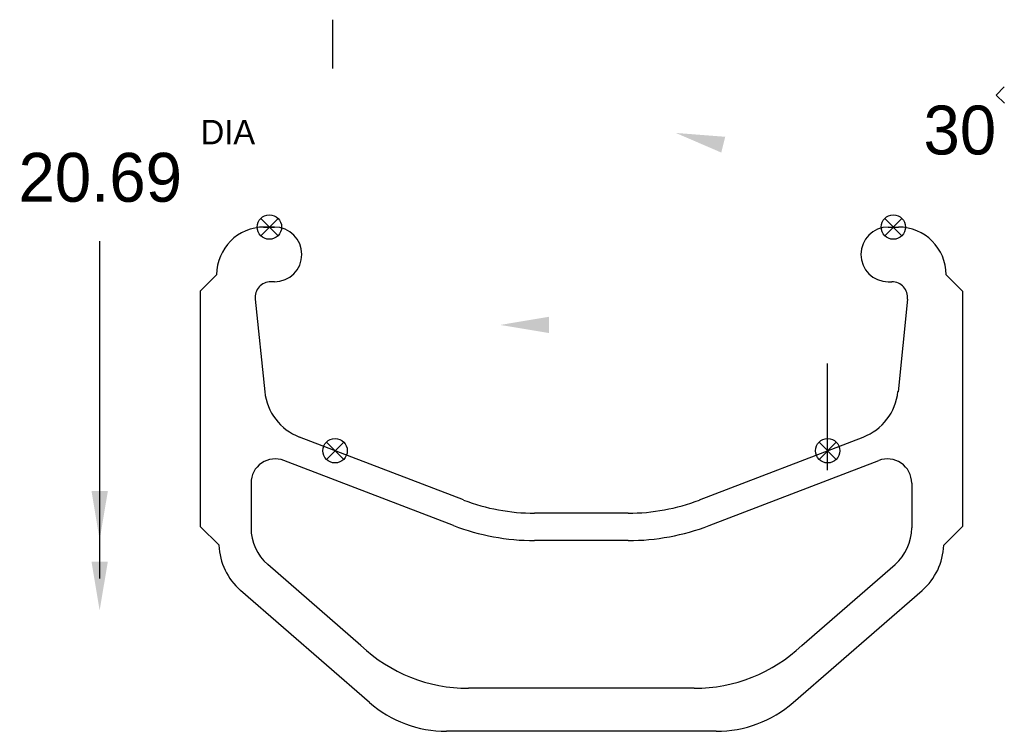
# Model space of a CAD drawing. Extents: x -154.96 to -153.7, y 44.62 to 45.53.
import ezdxf
from ezdxf.enums import TextEntityAlignment as Align

# ---------------------------------------------------------------- set-up
doc = ezdxf.new("R2010")
doc.units = 0
doc.header["$LTSCALE"] = 1.5
doc.header["$MEASUREMENT"] = 0
doc.layers.get('0').update_dxf_attribs({"linetype": 'CONTINUOUS'})
doc.layers.add('DIMEN', color=1, linetype='CONTINUOUS')
doc.layers.add('V_BAND_COMPRESSION', color=6, linetype='CONTINUOUS')
doc.styles.add('TXT', font='txt')

msp = doc.modelspace()

# ---------------------------------------------------------------- linework, layer by layer
msp.add_line((-153.9272, 44.956), (-153.9272, 45.0926))
at = {"layer": 'DIMEN'}
for p, q in [((-154.5605, 45.5324), (-154.5605, 45.4699)), ((-153.7014, 45.4464), (-153.7118, 45.4359)), ((-153.7118, 45.4359), (-153.7012, 45.4256)), ((-154.6301, 45.2782), (-154.6522, 45.2561)), ((-154.6522, 45.2782), (-154.6301, 45.2561)), ((-153.8542, 45.2782), (-153.8321, 45.2561)), ((-153.8321, 45.2782), (-153.8542, 45.2561)), ((-154.8583, 45.249), (-154.8583, 44.8174)), ((-154.5461, 44.992), (-154.5682, 44.9699)), ((-154.5682, 44.992), (-154.5461, 44.9699)), ((-153.9161, 44.992), (-153.9382, 44.9699)), ((-153.9382, 44.992), (-153.9161, 44.9699))]:
    msp.add_line(p, q, dxfattribs=at)
for centre in [(-154.6412, 45.2671), (-153.8432, 45.2671), (-154.5572, 44.981), (-153.9272, 44.981)]:
    msp.add_circle(centre, 0.0156, dxfattribs=at)
for points in [[(-154.0582, 45.3826), (-154.0632, 45.3624), (-154.1214, 45.3875)], [(-154.2835, 45.1315), (-154.2835, 45.1524), (-154.346, 45.1419)], [(-154.8478, 44.9293), (-154.8687, 44.9293), (-154.8583, 44.8668)], [(-154.8478, 44.8392), (-154.8687, 44.8392), (-154.8583, 44.7767)]]:
    msp.add_solid(points, dxfattribs=at)
at = {"layer": 'V_BAND_COMPRESSION'}
for p, q in [((-154.6487, 45.2671), (-154.6347, 45.2671)), ((-154.6347, 45.2671), (-154.6477, 45.2671)), ((-153.8497, 45.2671), (-153.8367, 45.2671)), ((-154.7297, 45.1851), (-154.7087, 45.2061)), ((-154.6347, 45.1971), (-154.6395, 45.1971)), ((-153.8497, 45.1971), (-153.8449, 45.1971)), ((-153.7547, 45.1851), (-153.7757, 45.2061)), ((-154.7297, 45.1851), (-154.7297, 44.8841)), ((-153.7547, 45.1851), (-153.7547, 44.8841)), ((-154.6594, 45.175), (-154.6471, 45.0565)), ((-153.825, 45.175), (-153.8372, 45.0565)), ((-154.393, 44.918), (-154.6026, 44.9984)), ((-154.0913, 44.918), (-153.8818, 44.9984)), ((-154.4056, 44.8853), (-154.6226, 44.9686)), ((-154.0788, 44.8853), (-153.8618, 44.9686)), ((-154.6647, 44.9396), (-154.6647, 44.8822)), ((-153.8197, 44.9396), (-153.8197, 44.8822)), ((-154.1823, 44.9011), (-154.302, 44.9011)), ((-154.7297, 44.8841), (-154.7056, 44.8601)), ((-153.7547, 44.8841), (-153.7787, 44.8601)), ((-154.1823, 44.8661), (-154.302, 44.8661)), ((-154.5241, 44.7318), (-154.6433, 44.8355)), ((-153.9603, 44.7318), (-153.841, 44.8355)), ((-154.5131, 44.6589), (-154.6782, 44.8024)), ((-153.9713, 44.6589), (-153.8062, 44.8024)), ((-154.0977, 44.6771), (-154.3867, 44.6771)), ((-154.0697, 44.6221), (-154.4147, 44.6221))]:
    msp.add_line(p, q, dxfattribs=at)
for centre, radius, start, end in [((-154.6477, 45.2061), 0.061, 90, 180), ((-154.6347, 45.2321), 0.035, 270, 90), ((-153.8497, 45.2321), 0.035, 90, 270), ((-153.8367, 45.2061), 0.061, 360, 90), ((-154.6395, 45.1771), 0.02, 90, 185.914), ((-153.8449, 45.1771), 0.02, 354.086, 90), ((-154.5775, 45.0638), 0.07, 185.914, 249), ((-153.9069, 45.0638), 0.07, 291, 354.086), ((-154.6337, 44.9396), 0.031, 69, 180), ((-153.8507, 44.9396), 0.031, 360, 111), ((-154.302, 45.1551), 0.254, 249, 270), ((-154.1823, 45.1551), 0.254, 270, 291), ((-154.6027, 44.8822), 0.062, 180, 229), ((-154.302, 45.1551), 0.289, 249, 270), ((-154.1823, 45.1551), 0.289, 270, 291), ((-153.8817, 44.8822), 0.062, 311, 360), ((-154.6257, 44.8628), 0.08, 181.9446, 229), ((-153.8587, 44.8628), 0.08, 311, 358.0554), ((-154.3867, 44.8771), 0.2, 226.6144, 270), ((-154.0977, 44.8771), 0.2, 270, 313.3856), ((-154.4147, 44.7721), 0.15, 229, 270), ((-154.0697, 44.7721), 0.15, 270, 311)]:
    msp.add_arc(centre, radius, start, end, dxfattribs=at)

# ---------------------------------------------------------------- texts
at = {"layer": 'DIMEN'}
msp.add_text('30', height=0.0625, dxfattribs=at).set_placement((-153.8046, 45.36))
at = {"layer": 'DIMEN', "style": 'TXT'}
for s, height, p in [('DIA', 0.03125, (-154.6943, 45.373)), ('20.69', 0.0625, (-154.8575, 45.2995))]:
    msp.add_text(s, height=height, dxfattribs=at).set_placement(p, align=Align.CENTER)

doc.saveas('drawing.dxf')
